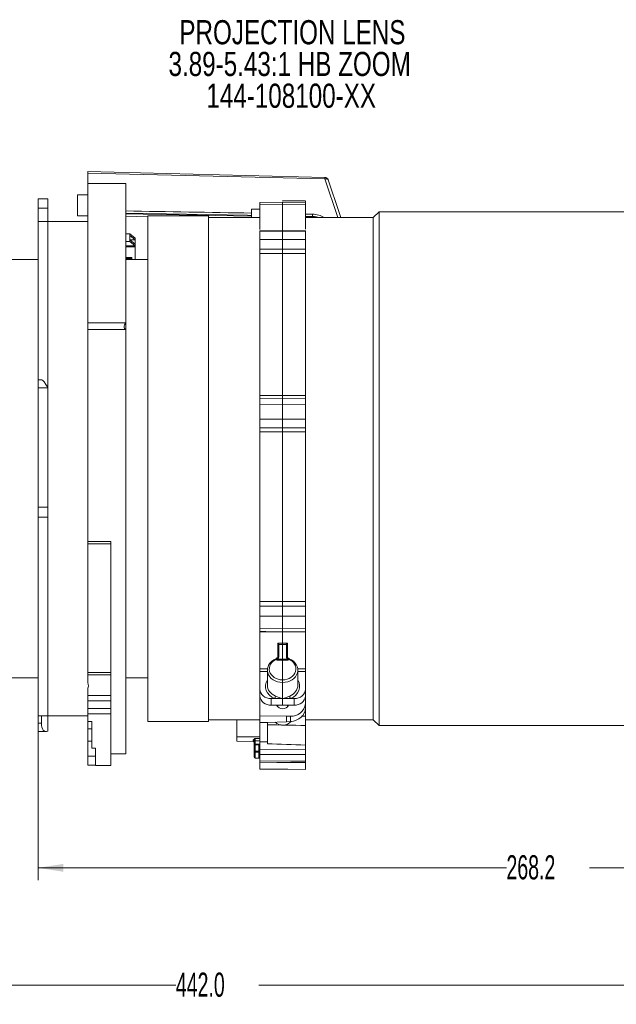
# Model space of a CAD drawing. Header units: millimetres. Extents: x 0 to 1118, y 0 to 864.
# Tile 36 of 78: x 500 to 579, y 382 to 512. Entities that reach past the tile are written whole.
import ezdxf

# ---------------------------------------------------------------- set-up
doc = ezdxf.new("R2010")
doc.units = ezdxf.units.MM
doc.styles.add('SLDTEXTSTYLE0', font='TXT', dxfattribs={"width": 0.75})
doc.styles.add('SLDTEXTSTYLE3', font='TXT', dxfattribs={"width": 0.605})
doc.dimstyles.new('SLDDIMSTYLE0', dxfattribs={"dimtxt": 3.175, "dimasz": 3.302, "dimexe": 0, "dimexo": 0.0625, "dimgap": 0.79375, "dimtad": 0, "dimtih": 1, "dimtoh": 1, "dimdec": 1, "dimlfac": 2, "dimrnd": 1e-09, "dimzin": 4, "dimdsep": 46, "dimtxsty": 'SLDTEXTSTYLE3', "dimsah": 1, "dimcen": 0.09, "dimadec": 0, "dimazin": 1, "dimtfac": 1, "dimtofl": 0, "dimtmove": 0, "dimatfit": 3, "dimfxl": 1, "dimfrac": 2, "dimtolj": 1, "dimtzin": 12, "dimarcsym": 0})
doc.dimstyles.new('SLDDIMSTYLE1', dxfattribs={"dimtxt": 3.175, "dimasz": 3.302, "dimexe": 0, "dimexo": 0.0625, "dimgap": 0.79375, "dimtad": 0, "dimtih": 1, "dimtoh": 1, "dimdec": 1, "dimlfac": 2, "dimrnd": 1e-09, "dimzin": 12, "dimdsep": 46, "dimtxsty": 'SLDTEXTSTYLE3', "dimsah": 1, "dimcen": 0.09, "dimadec": 0, "dimazin": 3, "dimtfac": 1, "dimtofl": 0, "dimtmove": 0, "dimatfit": 3, "dimfxl": 1, "dimfrac": 2, "dimtolj": 1, "dimtzin": 12, "dimarcsym": 0})

# ---------------------------------------------------------------- blocks, each defined once
blk = doc.blocks.new('_D_19')
at = {"color": 7, "linetype": 'Continuous', "lineweight": 0}
for p, q in [((415.83, 434.09), (415.83, 383.07)), ((636.83, 416.22), (636.83, 383.07)), ((415.83, 384.67), (520.87, 384.67)), ((636.83, 384.67), (531.79, 384.67))]:
    blk.add_line(p, q, dxfattribs=at)
for points in [[(415.83, 384.67), (419.13, 384.16), (419.13, 385.18)], [(636.83, 384.67), (633.53, 385.18), (633.53, 384.16)]]:
    blk.add_solid(points, dxfattribs=at)
at = {"color": 7, "linetype": 'Continuous', "lineweight": 0, "insert": (520.87, 386.33), "char_height": 3.175, "attachment_point": 1, "style": 'SLDTEXTSTYLE3'}
blk.add_mtext('442.0', dxfattribs=at)
blk = doc.blocks.new('_D_20')
at = {"color": 7, "linetype": 'Continuous', "lineweight": 0}
for p, q in [((502.75, 418.47), (502.75, 398.5)), ((636.83, 416.22), (636.83, 398.5)), ((502.75, 400.1), (564.33, 400.1)), ((636.83, 400.1), (575.25, 400.1))]:
    blk.add_line(p, q, dxfattribs=at)
for points in [[(502.75, 400.1), (506.06, 399.59), (506.06, 400.61)], [(636.83, 400.1), (633.53, 400.61), (633.53, 399.59)]]:
    blk.add_solid(points, dxfattribs=at)
at = {"color": 7, "linetype": 'Continuous', "lineweight": 0, "insert": (564.33, 401.76), "char_height": 3.175, "attachment_point": 1, "style": 'SLDTEXTSTYLE3'}
blk.add_mtext('268.2', dxfattribs=at)
blk = doc.blocks.new('SW_NOTE_62')
at = {"color": 0, "linetype": 'Continuous', "lineweight": 0, "char_height": 3.175, "attachment_point": 2, "style": 'SLDTEXTSTYLE0'}
for s, insert in [('PROJECTION LENS', (18.21, 4.09)), ('3.89-5.43:1 HB ZOOM', (17.85, -0.08)), ('144-108100-XX', (18.05, -4.26))]:
    blk.add_mtext(s, dxfattribs=dict(at, insert=insert))

msp = doc.modelspace()

# ---------------------------------------------------------------- linework, layer by layer
at = {"color": 7, "linetype": 'Continuous', "lineweight": 15}
for p, q in [((540.4472, 490.8627), (509.3038, 491.6224)), ((509.3038, 491.4255), (509.3038, 490.0695)), ((514.3038, 490.0695), (509.3038, 490.0695)), ((509.3038, 471.7509), (509.3038, 490.0695)), ((514.3038, 471.7509), (514.3038, 490.0695)), ((504.0538, 488.0634), (502.7538, 488.0634)), ((502.7538, 486.811), (502.7538, 488.0634)), ((504.0538, 488.0634), (504.0538, 486.811)), ((509.3038, 488.5573), (507.9477, 488.5573)), ((507.9477, 488.5573), (507.9477, 485.8073)), ((502.7538, 485.0695), (502.7538, 486.811)), ((504.0538, 485.0695), (504.0538, 486.811)), ((531.9045, 486.6845), (530.8295, 486.6751)), ((530.8295, 485.5275), (530.8295, 486.6751)), ((534.9043, 487.6089), (531.9043, 487.5769)), ((534.9045, 487.341), (531.9045, 487.3148)), ((531.9045, 484.0245), (531.9045, 487.3148)), ((537.9045, 487.3148), (534.9045, 487.341)), ((537.9046, 487.7789), (534.9046, 487.8065)), ((537.9046, 487.5769), (534.9046, 487.6089)), ((537.9045, 487.6305), (537.9045, 487.7508)), ((537.9045, 484.0689), (537.9045, 487.3148)), ((507.9477, 485.8073), (509.3038, 485.8073)), ((514.3038, 485.7638), (517.1795, 485.6935)), ((525.1795, 485.8195), (517.1795, 485.8195)), ((517.1795, 485.8195), (517.1795, 419.3195)), ((525.1795, 485.8195), (525.1795, 419.3195)), ((531.9045, 485.5695), (525.1795, 485.5695)), ((537.9045, 485.6426), (538.8212, 485.6265)), ((546.8295, 485.5695), (537.9045, 485.5695)), ((547.5795, 486.3195), (546.8295, 485.5695)), ((546.8295, 485.5695), (546.8295, 419.5695)), ((609.6795, 486.3195), (547.5795, 486.3195)), ((547.5795, 486.3195), (547.5795, 418.8195)), ((504.0538, 485.0695), (502.7538, 485.0695)), ((502.7538, 464.2445), (502.7538, 485.0695)), ((509.3038, 485.0695), (504.0538, 485.0695)), ((504.0538, 463.2452), (504.0538, 485.0695)), ((514.3038, 483.4388), (514.8288, 483.4388)), ((514.8288, 483.4388), (514.8288, 483.2372)), ((514.8288, 483.4388), (515.5288, 482.8751)), ((514.8288, 483.2372), (514.8288, 482.6443)), ((514.8288, 483.2372), (515.5288, 482.6735)), ((515.5288, 482.8751), (515.5288, 482.6735)), ((534.9043, 483.8934), (531.9043, 483.8575)), ((531.9045, 483.7086), (531.9045, 482.6817)), ((537.9046, 483.8575), (534.9046, 483.8934)), ((537.9045, 483.7086), (537.9045, 482.6817)), ((514.8288, 482.4427), (514.3038, 482.4427)), ((514.3038, 481.885), (515.5213, 481.885)), ((515.5213, 481.7368), (514.3038, 481.7368)), ((514.8288, 482.6735), (515.5288, 482.6735)), ((514.8288, 482.6443), (514.8288, 482.4427)), ((515.5288, 482.0806), (514.8288, 482.6443)), ((515.5213, 481.885), (514.8288, 482.4427)), ((515.5213, 481.885), (515.5213, 481.7368)), ((515.5213, 481.7368), (515.5288, 481.7308)), ((515.5288, 482.6735), (515.5288, 482.0806)), ((515.5288, 481.7308), (515.5288, 482.0806)), ((515.5288, 481.7308), (515.5288, 480.0695)), ((514.3038, 480.3417), (515.1038, 480.3417)), ((515.1038, 480.3417), (515.1038, 480.1935)), ((531.9045, 462.1709), (531.9045, 480.8359)), ((537.9045, 462.1709), (537.9045, 480.8359)), ((502.7538, 480.0695), (459.6295, 480.0695)), ((514.3038, 480.1935), (515.1038, 480.1935)), ((517.1795, 480.0695), (514.3038, 480.0695)), ((515.1038, 480.1935), (515.1038, 480.0695)), ((509.3038, 471.7509), (514.3038, 471.7509)), ((509.3038, 470.8848), (509.3038, 471.7509)), ((514.3038, 471.7509), (514.3038, 470.8848)), ((509.3038, 442.9853), (509.3038, 470.8848)), ((514.3038, 470.8848), (509.3038, 470.8848)), ((514.3038, 415.0695), (514.3038, 470.8848)), ((503.2374, 464.2445), (502.7538, 464.2445)), ((502.7538, 463.1837), (502.7538, 464.2445)), ((502.7538, 463.1837), (502.7538, 447.5082)), ((504.0538, 463.2452), (504.0538, 463.1837)), ((504.0538, 463.1837), (504.0538, 447.5082)), ((534.9044, 461.8392), (531.9045, 461.8085)), ((531.9045, 461.0107), (531.9045, 459.095)), ((537.9046, 461.8085), (534.9046, 461.8392)), ((537.9045, 461.0107), (537.9045, 459.095)), ((531.9045, 435.104), (531.9045, 457.419)), ((537.9045, 435.104), (537.9045, 457.419)), ((502.7538, 446.2176), (502.7538, 447.5082)), ((504.0538, 447.5082), (504.0538, 446.2176)), ((502.7538, 446.2176), (504.0538, 446.2176)), ((502.7538, 420.0695), (502.7538, 446.2176)), ((504.0538, 420.0695), (504.0538, 446.2176)), ((512.3038, 442.9853), (509.3038, 442.9853)), ((509.3038, 442.7009), (509.3038, 442.9853)), ((509.3038, 442.7009), (509.3038, 425.7764)), ((512.3038, 421.8513), (512.3038, 442.9853)), ((531.9045, 433.1862), (531.9045, 431.5839)), ((537.9045, 433.1862), (537.9045, 431.5839)), ((531.9045, 426.2402), (531.9045, 431.1293)), ((537.9045, 426.2402), (537.9045, 431.1293)), ((534.3968, 429.4459), (534.4045, 429.3878)), ((534.4045, 427.8451), (534.4045, 429.3878)), ((535.4045, 429.3878), (535.4122, 429.4459)), ((535.4045, 427.8451), (535.4045, 429.3878)), ((534.3953, 427.7938), (534.3734, 427.7253)), ((534.4045, 427.8451), (534.3953, 427.7938)), ((534.9045, 427.5398), (534.9045, 427.4182)), ((535.4136, 427.7938), (535.4045, 427.8451)), ((535.4355, 427.7253), (535.4136, 427.7938)), ((531.9045, 423.5648), (531.9045, 425.9039)), ((532.9045, 426.0922), (532.9045, 424.1113)), ((536.9045, 424.1113), (536.9045, 426.0922)), ((537.9045, 425.9039), (537.9045, 423.5648)), ((459.6295, 425.0695), (502.7538, 425.0695)), ((509.3038, 425.4746), (509.3038, 425.7764)), ((512.3038, 425.7764), (509.3038, 425.7764)), ((512.3038, 425.4746), (509.3038, 425.4746)), ((509.3038, 425.4746), (509.3038, 424.3858)), ((514.3038, 425.0695), (517.1795, 425.0695)), ((531.9045, 424.5979), (531.9044, 424.5979)), ((537.9046, 424.5979), (537.9045, 424.5979)), ((509.3038, 423.7166), (509.3038, 422.7513)), ((531.9045, 422.719), (531.9045, 423.5648)), ((537.9045, 423.5648), (537.9045, 422.719)), ((509.3038, 422.0588), (509.3038, 422.7513)), ((509.3038, 422.0588), (509.3038, 421.0348)), ((512.3038, 422.0588), (512.3038, 421.0348)), ((531.9045, 420.0683), (531.9045, 422.719)), ((533.3914, 422.3435), (533.8596, 422.3425)), ((533.8596, 422.3425), (534.9045, 422.3403)), ((534.9045, 422.3403), (535.9493, 422.3425)), ((535.9493, 422.3425), (536.4176, 422.3435)), ((537.9045, 421.6849), (537.9045, 422.719)), ((509.3038, 420.3348), (509.3038, 421.0348)), ((512.3038, 421.0348), (512.3038, 420.3348)), ((533.3914, 421.4904), (534.9045, 421.4795)), ((534.2795, 421.484), (534.2795, 421.2585)), ((534.9045, 421.4795), (536.4176, 421.4904)), ((535.5295, 421.2585), (535.5295, 421.484)), ((537.9045, 421.6849), (537.9045, 421.0751)), ((537.9045, 420.0158), (537.9045, 421.0751)), ((502.7538, 420.0695), (504.0538, 420.0695)), ((502.7538, 419.1146), (502.7538, 420.0695)), ((503.1877, 419.1146), (503.1877, 420.0695)), ((504.0538, 420.0695), (509.3038, 420.0695)), ((504.0538, 420.0695), (504.0538, 418.07)), ((509.3038, 420.3348), (509.3038, 419.3165)), ((512.3038, 420.3348), (512.3038, 413.5695)), ((525.1795, 419.5695), (531.9045, 419.5695)), ((528.9045, 417.3132), (528.9045, 419.5695)), ((531.9045, 420.0683), (535.4262, 420.0432)), ((531.9045, 419.2077), (531.9045, 420.0683)), ((535.4262, 420.0432), (535.4234, 419.3088)), ((535.4262, 420.0432), (535.9219, 420.0467)), ((537.9045, 419.5695), (546.8295, 419.5695)), ((546.8295, 419.5695), (547.5795, 418.8195)), ((502.7538, 418.0154), (502.7538, 419.1146)), ((509.3038, 419.3165), (509.8038, 419.3165)), ((509.3038, 419.3165), (509.3038, 418.3686)), ((509.3038, 416.742), (509.3038, 418.3686)), ((509.8038, 415.8437), (509.8038, 419.3165)), ((517.1795, 419.3195), (525.1795, 419.3195)), ((531.9045, 419.2077), (532.9045, 419.1998)), ((531.9045, 419.2077), (531.9045, 416.6717)), ((532.9045, 419.1998), (535.4234, 419.3088)), ((532.9045, 419.1998), (532.9045, 416.6634)), ((535.4234, 419.3088), (535.9219, 419.3374)), ((537.9045, 416.2454), (537.9045, 418.8116)), ((547.5795, 418.8195), (609.6795, 418.8195)), ((502.7538, 418.0154), (503.8223, 418.0154)), ((531.9045, 417.3317), (528.9045, 417.3132)), ((528.9045, 416.7337), (528.9045, 417.3132)), ((509.3038, 416.742), (509.3038, 414.7966)), ((510.3038, 415.8437), (509.8038, 415.8437)), ((510.3038, 413.5695), (510.3038, 415.8437)), ((528.9045, 416.7337), (531.0306, 416.7109)), ((531.1545, 416.2321), (531.1545, 416.684)), ((531.1545, 415.4183), (531.1545, 416.2321)), ((531.7804, 416.3623), (531.2782, 416.3571)), ((531.7966, 416.3631), (531.7803, 416.3627)), ((531.7804, 416.3622), (531.7804, 416.3623)), ((531.9045, 416.6717), (532.9045, 416.6634)), ((531.9045, 415.6856), (531.9045, 416.6717)), ((531.9045, 415.6856), (537.9045, 415.6475)), ((532.9045, 416.6634), (532.9045, 416.4205)), ((537.9045, 415.6475), (537.9045, 416.2454)), ((509.3038, 414.7962), (509.3038, 414.7966)), ((509.3038, 414.7962), (510.3038, 414.7962)), ((509.3038, 414.7962), (509.3038, 413.5867)), ((512.3038, 415.0695), (514.3038, 415.0695)), ((531.1545, 414.6525), (531.1545, 415.4183)), ((531.2784, 414.5275), (531.7806, 414.5231)), ((531.9045, 415.0172), (531.9045, 414.1723)), ((537.9045, 414.9774), (537.9045, 414.1207)), ((510.3038, 413.5867), (509.3038, 413.5867)), ((510.3038, 413.5695), (512.3038, 413.5695)), ((531.9045, 413.9841), (531.9045, 413.0909)), ((531.9045, 413.0909), (531.9045, 413.0908)), ((531.9045, 413.0908), (537.9045, 413.0384)), ((537.9045, 413.9372), (537.9045, 413.0386)), ((537.9045, 413.0386), (537.9045, 413.0384))]:
    msp.add_line(p, q, dxfattribs=at)
at = {"color": 9, "linetype": 'Continuous', "lineweight": 0}
for p, q in [((540.4437, 490.6643), (509.3038, 491.4255)), ((542.1462, 485.5695), (540.4437, 490.6643)), ((504.0538, 486.811), (502.7538, 486.811)), ((534.9045, 487.341), (534.9045, 483.9291)), ((537.9045, 485.7447), (538.8256, 485.7287)), ((539.0128, 485.6069), (537.9045, 485.6336)), ((538.8256, 485.7287), (538.8256, 486.0277)), ((534.9045, 483.7445), (531.9045, 483.7086)), ((537.9045, 483.7086), (534.9045, 483.7445)), ((534.9045, 482.6904), (534.9045, 483.7445)), ((531.9045, 482.6817), (534.9045, 482.6904)), ((534.9045, 482.6904), (537.9045, 482.6817)), ((534.9045, 480.8431), (534.9045, 462.2012)), ((504.0538, 463.1837), (502.7538, 463.1837)), ((534.9045, 461.0414), (531.9045, 461.0107)), ((534.9045, 459.075), (534.9045, 461.0414)), ((537.9045, 461.0107), (534.9045, 461.0414)), ((531.9045, 459.095), (534.9045, 459.075)), ((534.9045, 459.075), (537.9045, 459.095)), ((534.9045, 457.3986), (534.9045, 435.1112)), ((502.7538, 447.5082), (504.0538, 447.5082)), ((512.3038, 442.7009), (509.3038, 442.7009)), ((534.9045, 433.1924), (531.9045, 433.1862)), ((537.9045, 433.1862), (534.9045, 433.1924)), ((534.9045, 431.5476), (534.9045, 433.1924)), ((531.9045, 431.5839), (534.9045, 431.5476)), ((534.9045, 431.5476), (537.9045, 431.5839)), ((534.9045, 431.0942), (534.9045, 429.6343)), ((534.2806, 427.7337), (534.2806, 429.6362)), ((534.9045, 427.5398), (534.9045, 429.4444)), ((535.5284, 429.6362), (535.5284, 427.7384)), ((534.1567, 427.4159), (534.1567, 427.5375)), ((534.9045, 427.4182), (534.1567, 427.4159)), ((534.2814, 427.5379), (534.9045, 427.5398)), ((534.9045, 427.5398), (535.5276, 427.5379)), ((535.6523, 427.4159), (534.9045, 427.4182)), ((534.9045, 427.4182), (534.9045, 424.8109)), ((535.6523, 427.5375), (535.6523, 427.4159)), ((532.9045, 425.9023), (531.9045, 425.9039)), ((536.8932, 426.2386), (537.9045, 426.2402)), ((537.9045, 425.9039), (536.9045, 425.9023)), ((534.9045, 422.3513), (534.9045, 424.4627)), ((509.3038, 422.7513), (512.3038, 422.7513)), ((512.3038, 422.0588), (509.3038, 422.0588)), ((533.3914, 422.3435), (533.3914, 421.4904)), ((534.9045, 421.4795), (534.9045, 422.3403)), ((536.4176, 421.4904), (536.4176, 422.3435)), ((509.3038, 421.0348), (512.3038, 421.0348)), ((512.3038, 420.3348), (509.3038, 420.3348)), ((535.9219, 419.3374), (535.9219, 420.0467)), ((537.3871, 420.026), (537.9045, 420.0158)), ((502.7538, 419.1146), (503.1877, 419.1146)), ((509.3038, 418.3686), (509.8038, 418.3686)), ((531.2784, 417.1116), (531.9045, 417.1155)), ((531.2784, 416.805), (531.2784, 416.2713)), ((509.8038, 416.742), (509.3038, 416.742)), ((531.0306, 416.7109), (531.0306, 416.7714)), ((531.7806, 416.2675), (531.2784, 416.2624)), ((531.2784, 416.2624), (531.2784, 415.4486)), ((531.7806, 415.4452), (531.7806, 416.2675)), ((509.3038, 414.7966), (510.3038, 414.7966)), ((531.2784, 415.2959), (531.2784, 414.5275)), ((531.7806, 414.5231), (531.7806, 415.2925))]:
    msp.add_line(p, q, dxfattribs=at)
at = {"color": 9, "linetype": 'Continuous', "lineweight": 0, "flags": 128}
for points in [[(540.9092, 490.5222), (540.9091, 490.5225), (540.8824, 490.5724), (540.8388, 490.6143), (540.78, 490.6469), (540.7082, 490.6688), (540.6261, 490.6792), (540.5368, 490.6777), (540.4437, 490.6643)], [(537.9045, 487.7508), (536.4035, 487.7646), (534.9045, 487.7784)], [(514.3038, 486.1543), (530.2998, 485.8771), (530.8295, 485.8678)], [(534.9045, 481.4457), (533.9046, 481.4432), (531.9045, 481.4381)], [(534.9045, 480.8431), (533.9046, 480.8407), (531.9045, 480.8359)], [(537.9045, 481.4381), (536.9046, 481.4407), (534.9045, 481.4457)], [(537.9045, 480.8359), (536.9046, 480.8383), (534.9045, 480.8431)], [(531.9045, 462.1709), (532.9044, 462.181), (534.9045, 462.2012)], [(534.9045, 462.2012), (535.9044, 462.1911), (537.9045, 462.1709)], [(534.9045, 457.934), (533.9046, 457.9408), (531.9045, 457.9545)], [(534.9045, 457.3986), (533.9046, 457.4054), (531.9045, 457.419)], [(537.9045, 457.9545), (536.9046, 457.9477), (534.9045, 457.934)], [(537.9045, 457.419), (536.9046, 457.4122), (534.9045, 457.3986)], [(531.9045, 435.104), (532.9044, 435.1064), (534.9045, 435.1112)], [(534.9045, 435.1112), (535.9044, 435.1088), (537.9045, 435.104)], [(531.9045, 434.4844), (532.9044, 434.4868), (534.9045, 434.4915)], [(534.9045, 434.4915), (535.9044, 434.4891), (537.9045, 434.4844)], [(534.9045, 431.0942), (533.9046, 431.1059), (531.9045, 431.1293)], [(537.9045, 431.1293), (536.9046, 431.1176), (534.9045, 431.0942)], [(534.2806, 429.6362), (534.4045, 429.6358), (534.9045, 429.6343)], [(534.9045, 429.4444), (534.6541, 429.4451), (534.4045, 429.4459), (534.3968, 429.4459)], [(534.9045, 429.6343), (535.4045, 429.6358), (535.5284, 429.6362)], [(535.4122, 429.4459), (535.4045, 429.4459), (535.1549, 429.4451), (534.9045, 429.4444)], [(534.1567, 427.5375), (534.136, 427.5707), (534.1162, 427.5972), (534.098, 427.6159), (534.0821, 427.6261), (534.0692, 427.6274), (534.0691, 427.6274)], [(535.6523, 427.5375), (535.673, 427.5707), (535.6928, 427.5972), (535.711, 427.6159), (535.7268, 427.6261), (535.7398, 427.6274), (535.74, 427.6274)], [(531.9045, 426.2402), (532.4044, 426.2394), (532.9523, 426.2385)], [(531.9045, 416.8089), (531.6547, 416.8073), (531.2784, 416.805)], [(531.2784, 415.4486), (531.5307, 415.4469), (531.7806, 415.4452)], [(531.7806, 415.2925), (531.5306, 415.2942), (531.2784, 415.2959)], [(537.9045, 414.9774), (533.6238, 415.0058), (531.9045, 415.0172)], [(531.9045, 414.1723), (536.0017, 414.137), (537.9045, 414.1207)], [(537.9045, 413.9372), (534.1255, 413.9668), (531.9045, 413.9841)]]:
    msp.add_lwpolyline(points, dxfattribs=at)
at = {"color": 7, "linetype": 'Continuous', "lineweight": 15, "flags": 128}
for points in [[(542.5642, 485.5695), (542.3405, 486.2392), (540.9092, 490.5222)], [(514.3038, 486.055), (516.5636, 486.0157), (530.8295, 485.7663)], [(531.9043, 431.1575), (532.7023, 431.1478), (534.9044, 431.1212)], [(534.9046, 431.1212), (535.693, 431.1307), (537.9046, 431.1575)], [(531.9045, 413.0909), (535.5797, 413.0589), (537.9045, 413.0386)]]:
    msp.add_lwpolyline(points, dxfattribs=at)
at = {"color": 9, "linetype": 'Continuous', "lineweight": 0}
for centre, radius, start, end in [((530.0481, 490.9484), 10.3995, 358.434916, 359.532656), ((537.6448, 485.7282), 1.1807, 355.063046, 0.026712), ((533.2653, 422.7339), 0.7117, 326.635554, 354.618955), ((536.5437, 422.7339), 0.7117, 185.381045, 213.364446), ((531.0592, 416.6277), 0.1465, 49.453089, 101.281773), ((531.2775, 416.682), 0.123, 89.567074, 179.058284), ((531.2495, 416.1119), 0.1532, 79.112749, 128.316302), ((534.0634, 416.3152), 2.7855, 179.137925, 181.087052), ((534.7, 416.3211), 2.92, 179.193366, 181.052168), ((531.2495, 415.2982), 0.1532, 79.112749, 128.316302), ((536.727, 415.3722), 5.4491, 179.19713, 180.80287), ((537.2303, 415.3689), 5.4502, 179.197306, 180.802694)]:
    msp.add_arc(centre, radius, start, end, dxfattribs=at)
at = {"color": 7, "linetype": 'Continuous', "lineweight": 15}
for centre, radius, start, end in [((540.435, 490.3637), 0.5, 18.478439, 88.595264), ((534.0968, 427.5908), 0.0459, 127.15421, 194.357371), ((534.2795, 427.8748), 0.125, 306.950074, 359.993121), ((535.5295, 427.8748), 0.125, 180.006879, 232.977351), ((535.712, 427.5908), 0.0461, 345.706112, 52.604868), ((533.2786, 422.8679), 1.3821, 186.182281, 274.681704), ((536.5304, 422.8679), 1.3821, 265.318296, 353.817719), ((534.9048, 421.9286), 0.911, 209.121864, 330.459356), ((536.0723, 421.8834), 1.8429, 265.318296, 353.817719), ((534.9019, 420.4076), 1.5404, 229.712207, 316.369539), ((531.2795, 416.2321), 0.125, 90.585219, 180), ((531.2782, 415.4196), 0.1237, 180.583712, 270.085429), ((531.2795, 414.6525), 0.125, 180, 269.5), ((531.7795, 414.3981), 0.125, 0, 89.5)]:
    msp.add_arc(centre, radius, start, end, dxfattribs=at)
for centre, major_axis, ratio, start_param, end_param in [((-1033.1441, 469.2263), (3173.8938, -33.321), 0.01207666, 1.05566235, 1.06163594), ((-1033.1441, 469.2263), (3173.8938, -33.321), 0.01207666, 1.05276473, 1.05309876), ((514.6788, 471.5053), (0.5413, 0.5413), 0.57735027, 1.69069866, 3.5452891), ((504.0538, 462.7445), (-0.8374, 1.4949), 0.14769566, 4.97018011, 6.20063724), ((534.9045, 426.101), (1.9999, 0.0266), 0.81910429, 2.00004661, 4.70148599), ((534.1545, 427.5593), (0.2381, 0.2388), 0.31911652, 4.41131823, 4.9348966), ((534.1545, 427.9689), (-0.0024, 0.4981), 0.50187537, 3.66430579, 4.19905344), ((534.9045, 426.101), (1.9999, -0.0266), 0.81910429, 4.72329197, 7.42473135), ((535.6545, 427.9689), (0.0024, 0.4981), 0.50187537, 2.08413186, 2.61887951), ((535.6545, 427.5593), (-0.2381, 0.2388), 0.31911652, 1.34828871, 1.87186708), ((533.4045, 423.5723), (1.4999, 0.0228), 0.81908967, 3.12913292, 4.6912026), ((534.9045, 424.1225), (1.9998, 0.0342), 0.81907311, 3.12757651, 4.21434835), ((534.9045, 424.1225), (1.9998, -0.0342), 0.81907311, 5.21042961, 6.29720145), ((536.4045, 423.5723), (1.4999, -0.0228), 0.81908967, 4.73357536, 6.29564504), ((534.9051, 420.9701), (0.8322, 0.125), 0.81302227, 2.29159125, 2.41810694), ((534.9051, 420.9701), (0.8322, 0.125), 0.81302227, 0.41914446, 0.60920158), ((535.9045, 420.9747), (1.9852, 0.2983), 0.8130225, 4.59957013, 6.16163981), ((504.0538, 419.5154), (0.328, 1.4896), 0.53807051, 1.95926212, 3.53005845), ((599.6205, 451.5732), (441.0957, -10.0591), 0.08404269, 4.56247259, 4.57393011)]:
    msp.add_ellipse(centre, major_axis=major_axis, ratio=ratio, start_param=start_param, end_param=end_param, dxfattribs=at)
at = {"color": 9, "linetype": 'Continuous', "lineweight": 0}
for centre, major_axis, ratio, start_param, end_param in [((534.9023, 426.2444), (1.7499, 0.0266), 0.81908967, 1.99848987, 4.7011759), ((534.9067, 426.2444), (1.7499, -0.0266), 0.81908967, 4.72360206, 7.42628809), ((534.9067, 423.9791), (2.2498, 0.0342), 0.81908967, 2.65537153, 4.21590477), ((534.9023, 423.9791), (2.2498, -0.0342), 0.81908967, 5.2088732, 6.76940643), ((526.4704, 453.2296), (406.3996, -9.2679), 0.08404269, 4.73013806, 4.74244425)]:
    msp.add_ellipse(centre, major_axis=major_axis, ratio=ratio, start_param=start_param, end_param=end_param, dxfattribs=at)
at = {"color": 7, "linetype": 'Continuous', "lineweight": 15}
for points, knots in [([(509.3038, 491.4255), (509.3038, 491.4667), (509.3038, 491.5491), (509.3038, 491.6159), (509.3038, 491.6182), (509.3038, 491.6192)], [0, 0, 0, 0, 0.36599346, 0.73198966, 1, 1, 1, 1]), ([(531.9045, 487.3148), (531.9045, 487.3672), (531.9045, 487.4923), (531.9045, 487.5761), (531.9045, 487.566), (531.9045, 487.563)], [0, 0, 0, 0, 0.33346841, 0.79725035, 1, 1, 1, 1]), ([(534.9045, 487.5949), (534.9045, 487.598), (534.9045, 487.6079), (534.9045, 487.5225), (534.9045, 487.3953), (534.9045, 487.341)], [0, 0, 0, 0, 0.20178282, 0.65958904, 1, 1, 1, 1]), ([(537.9045, 487.5671), (537.9045, 487.5701), (537.9045, 487.5864), (537.9045, 487.5104), (537.9045, 487.3792), (537.9045, 487.3148)], [0, 0, 0, 0, 0.10194157, 0.55893763, 1, 1, 1, 1]), ([(538.8223, 485.6222), (538.8386, 485.6234), (538.9991, 485.635), (539.158, 485.6005), (539.3007, 485.5695)], [0, 0, 0, 0, 0.10178185, 1, 1, 1, 1]), ([(538.8256, 486.0277), (539.109, 486.0031), (539.6704, 485.9544), (540.1371, 485.697), (540.3681, 485.5695)], [0, 0, 0, 0, 0.50499042, 1, 1, 1, 1]), ([(531.9045, 483.7086), (531.9045, 483.7618), (531.9045, 483.8488), (531.9045, 483.8456), (531.9045, 483.8444)], [0, 0, 0, 0, 0.61019169, 1, 1, 1, 1]), ([(534.9045, 483.8803), (534.9045, 483.8815), (534.9045, 483.8847), (534.9045, 483.7976), (534.9045, 483.7445)], [0, 0, 0, 0, 0.38980806, 1, 1, 1, 1]), ([(537.9045, 483.8436), (537.9045, 483.847), (537.9045, 483.8581), (537.9045, 483.7888), (537.9045, 483.7207), (537.9045, 483.7086)], [0, 0, 0, 0, 0.25897386, 0.86913131, 1, 1, 1, 1]), ([(531.9045, 481.4381), (531.9045, 481.5459), (531.9045, 481.7614), (531.9045, 482.1045), (531.9045, 482.4127), (531.9045, 482.5947), (531.9045, 482.6687), (531.9045, 482.6817)], [0, 0, 0, 0, 0.237280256, 0.474560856, 0.711834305, 0.949108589, 1, 1, 1, 1]), ([(534.9045, 482.6904), (534.9045, 482.6771), (534.9045, 482.6029), (534.9045, 482.4204), (534.9045, 482.112), (534.9045, 481.7688), (534.9045, 481.5534), (534.9045, 481.4457)], [0, 0, 0, 0, 0.05169968, 0.28877185, 0.52584324, 0.76292179, 1, 1, 1, 1]), ([(537.9045, 482.6817), (537.9045, 482.6133), (537.9045, 482.4764), (537.9045, 482.1725), (537.9045, 481.8374), (537.9045, 481.5866), (537.9045, 481.4604), (537.9045, 481.4381)], [0, 0, 0, 0, 0.237285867, 0.474572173, 0.711848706, 0.949121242, 1, 1, 1, 1]), ([(531.9045, 480.8359), (531.9045, 480.8732), (531.9045, 480.9477), (531.9045, 481.1051), (531.9045, 481.2744), (531.9045, 481.3862), (531.9045, 481.4379), (531.9045, 481.4381)], [0, 0, 0, 0, 0.24971124, 0.4994229, 0.74912536, 0.99882487, 1, 1, 1, 1]), ([(534.9045, 480.8431), (534.9045, 480.8586), (534.9045, 480.9089), (534.9045, 481.0234), (534.9045, 481.1865), (534.9045, 481.3336), (534.9045, 481.416), (534.9045, 481.4457)], [0, 0, 0, 0, 0.11145473, 0.36084192, 0.61023204, 0.85963134, 1, 1, 1, 1]), ([(537.9045, 481.4381), (537.9045, 481.4086), (537.9045, 481.3264), (537.9045, 481.1795), (537.9045, 481.0164), (537.9045, 480.9018), (537.9045, 480.8515), (537.9045, 480.8359)], [0, 0, 0, 0, 0.139528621, 0.389021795, 0.638505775, 0.887986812, 1, 1, 1, 1]), ([(531.9045, 461.8085), (531.9045, 461.8087), (531.9045, 461.8097), (531.9045, 461.8532), (531.9045, 461.9541), (531.9045, 462.07), (531.9045, 462.1471), (531.9045, 462.1709)], [0, 0, 0, 0, 0.08926586, 0.3533327, 0.6173898, 0.88144378, 1, 1, 1, 1]), ([(534.9045, 461.8376), (534.9045, 461.8376), (534.9045, 461.8345), (534.9045, 461.8476), (534.9045, 461.9227), (534.9045, 462.0433), (534.9045, 462.1486), (534.9045, 462.2012)], [0, 0, 0, 0, 0.00155375, 0.25115863, 0.50076643, 0.75038343, 1, 1, 1, 1]), ([(537.9045, 462.1709), (537.9045, 462.1183), (537.9045, 462.0131), (537.9045, 461.8923), (537.9045, 461.8171), (537.9045, 461.804), (537.9045, 461.807), (537.9045, 461.807)], [0, 0, 0, 0, 0.24971124, 0.4994229, 0.74912536, 0.99882487, 1, 1, 1, 1]), ([(531.9045, 461.0107), (531.9045, 461.1186), (531.9045, 461.3344), (531.9045, 461.5928), (531.9045, 461.7637), (531.9045, 461.8121), (531.9045, 461.8078), (531.9045, 461.807)], [0, 0, 0, 0, 0.237285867, 0.474572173, 0.711848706, 0.949121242, 1, 1, 1, 1]), ([(534.9045, 461.0414), (534.9045, 461.0652), (534.9045, 461.198), (534.9045, 461.427), (534.9045, 461.6677), (534.9045, 461.8232), (534.9045, 461.8328), (534.9045, 461.8376)], [0, 0, 0, 0, 0.05169968, 0.28877185, 0.52584324, 0.76292179, 1, 1, 1, 1]), ([(537.9045, 461.807), (537.9045, 461.8021), (537.9045, 461.7922), (537.9045, 461.6363), (537.9045, 461.3953), (537.9045, 461.1666), (537.9045, 461.0341), (537.9045, 461.0107)], [0, 0, 0, 0, 0.23728026, 0.47456086, 0.71183431, 0.94910859, 1, 1, 1, 1]), ([(531.9045, 457.9545), (531.9045, 458.0037), (531.9045, 458.1022), (531.9045, 458.3675), (531.9045, 458.684), (531.9045, 458.9377), (531.9045, 459.0714), (531.9045, 459.095)], [0, 0, 0, 0, 0.23728026, 0.47456086, 0.71183431, 0.94910859, 1, 1, 1, 1]), ([(534.9045, 459.075), (534.9045, 459.051), (534.9045, 458.9169), (534.9045, 458.6627), (534.9045, 458.3464), (534.9045, 458.0813), (534.9045, 457.9831), (534.9045, 457.934)], [0, 0, 0, 0, 0.05169968, 0.28877185, 0.52584324, 0.76292179, 1, 1, 1, 1]), ([(537.9045, 459.095), (537.9045, 458.9827), (537.9045, 458.758), (537.9045, 458.4299), (537.9045, 458.1564), (537.9045, 458.0132), (537.9045, 457.9633), (537.9045, 457.9545)], [0, 0, 0, 0, 0.237285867, 0.474572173, 0.711848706, 0.949121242, 1, 1, 1, 1]), ([(531.9045, 457.419), (531.9045, 457.4754), (531.9045, 457.5883), (531.9045, 457.7481), (531.9045, 457.8777), (531.9045, 457.935), (531.9045, 457.9544), (531.9045, 457.9545)], [0, 0, 0, 0, 0.24971124, 0.4994229, 0.74912536, 0.99882487, 1, 1, 1, 1]), ([(534.9045, 457.934), (534.9045, 457.9339), (534.9045, 457.9145), (534.9045, 457.8572), (534.9045, 457.7277), (534.9045, 457.568), (534.9045, 457.4551), (534.9045, 457.3986)], [0, 0, 0, 0, 0.001553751, 0.251158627, 0.500766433, 0.750383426, 1, 1, 1, 1]), ([(537.9045, 457.9545), (537.9045, 457.942), (537.9045, 457.9072), (537.9045, 457.8101), (537.9045, 457.6627), (537.9045, 457.5249), (537.9045, 457.444), (537.9045, 457.419)], [0, 0, 0, 0, 0.13952862, 0.3890218, 0.63850578, 0.88798681, 1, 1, 1, 1]), ([(531.9045, 434.4844), (531.9045, 434.5073), (531.9045, 434.571), (531.9045, 434.7039), (531.9045, 434.873), (531.9045, 435.0104), (531.9045, 435.0819), (531.9045, 435.104)], [0, 0, 0, 0, 0.13952862, 0.3890218, 0.63850578, 0.88798681, 1, 1, 1, 1]), ([(534.9045, 435.1112), (534.9045, 435.0891), (534.9045, 435.0178), (534.9045, 434.8804), (534.9045, 434.7114), (534.9045, 434.5783), (534.9045, 434.5145), (534.9045, 434.4915)], [0, 0, 0, 0, 0.11145473, 0.36084192, 0.61023204, 0.85963134, 1, 1, 1, 1]), ([(537.9045, 435.104), (537.9045, 435.053), (537.9045, 434.9509), (537.9045, 434.7782), (537.9045, 434.6154), (537.9045, 434.5234), (537.9045, 434.4846), (537.9045, 434.4844)], [0, 0, 0, 0, 0.24971124, 0.4994229, 0.74912536, 0.99882487, 1, 1, 1, 1]), ([(531.9045, 433.1862), (531.9045, 433.2846), (531.9045, 433.4815), (531.9045, 433.8257), (531.9045, 434.1571), (531.9045, 434.3717), (531.9045, 434.4675), (531.9045, 434.4844)], [0, 0, 0, 0, 0.23728587, 0.47457217, 0.71184871, 0.94912124, 1, 1, 1, 1]), ([(534.9045, 433.1924), (534.9045, 433.2127), (534.9045, 433.3262), (534.9045, 433.564), (534.9045, 433.9041), (534.9045, 434.2353), (534.9045, 434.4061), (534.9045, 434.4915)], [0, 0, 0, 0, 0.05169968, 0.28877185, 0.52584324, 0.76292179, 1, 1, 1, 1]), ([(537.9045, 434.4844), (537.9045, 434.399), (537.9045, 434.228), (537.9045, 433.8967), (537.9045, 433.5565), (537.9045, 433.3192), (537.9045, 433.2062), (537.9045, 433.1862)], [0, 0, 0, 0, 0.23728026, 0.47456086, 0.71183431, 0.94910859, 1, 1, 1, 1]), ([(531.9045, 431.1706), (531.9045, 431.1698), (531.9045, 431.1677), (531.9045, 431.2921), (531.9045, 431.4548), (531.9045, 431.5645), (531.9045, 431.5839)], [0, 0, 0, 0, 0.222161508, 0.57341136, 0.924662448, 1, 1, 1, 1]), ([(534.9045, 431.1286), (534.9045, 431.1337), (534.9045, 431.1448), (534.9045, 431.2921), (534.9045, 431.4625), (534.9045, 431.5476)], [0, 0, 0, 0, 0.297291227, 0.648645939, 1, 1, 1, 1]), ([(537.9045, 431.5839), (537.9045, 431.4987), (537.9045, 431.3284), (537.9045, 431.181), (537.9045, 431.1699), (537.9045, 431.1648)], [0, 0, 0, 0, 0.351354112, 0.702708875, 1, 1, 1, 1]), ([(534.2806, 429.6362), (534.281, 429.6358), (534.2955, 429.6206), (534.3288, 429.5814), (534.3718, 429.5173), (534.3898, 429.4659), (534.3968, 429.4459)], [0, 0, 0, 0, 0.00939488, 0.31560225, 0.73339282, 1, 1, 1, 1]), ([(534.9045, 429.4444), (534.9045, 429.4569), (534.9045, 429.4973), (534.9045, 429.5664), (534.9045, 429.6117), (534.9045, 429.6343)], [0, 0, 0, 0, 0.182764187, 0.591382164, 1, 1, 1, 1]), ([(535.4122, 429.4459), (535.4192, 429.4659), (535.4371, 429.5173), (535.4802, 429.5814), (535.5135, 429.6206), (535.528, 429.6358), (535.5284, 429.6362)], [0, 0, 0, 0, 0.26660718, 0.68439775, 0.99060512, 1, 1, 1, 1]), ([(534.3554, 427.7767), (534.3467, 427.7699), (534.3206, 427.7492), (534.2498, 427.7082), (534.1593, 427.6635), (534.0962, 427.6392), (534.0686, 427.6285)], [0, 0, 0, 0, 0.12907555, 0.38911234, 0.73198183, 1, 1, 1, 1]), ([(535.7404, 427.6284), (535.7174, 427.6372), (535.6541, 427.6614), (535.5592, 427.7078), (535.4836, 427.752), (535.4593, 427.7719), (535.4537, 427.7765)], [0, 0, 0, 0, 0.224468, 0.61625775, 0.91089624, 1, 1, 1, 1]), ([(531.9045, 425.9039), (531.9045, 425.9285), (531.9045, 425.9778), (531.9045, 426.0638), (531.9045, 426.1466), (531.9045, 426.2056), (531.9045, 426.2323), (531.9045, 426.2402)], [0, 0, 0, 0, 0.22599876, 0.4519979, 0.67798883, 0.90397724, 1, 1, 1, 1]), ([(537.9045, 426.2402), (537.9045, 426.2202), (537.9045, 426.1802), (537.9045, 426.0993), (537.9045, 426.0143), (537.9045, 425.9476), (537.9045, 425.914), (537.9045, 425.9039)], [0, 0, 0, 0, 0.22599876, 0.4519979, 0.67798883, 0.90397724, 1, 1, 1, 1]), ([(534.9045, 424.8109), (534.9045, 424.7862), (534.9045, 424.737), (534.9045, 424.651), (534.9045, 424.568), (534.9045, 424.5093), (534.9045, 424.4772), (534.9045, 424.4662), (534.9045, 424.4627)], [0, 0, 0, 0, 0.21464383, 0.4292875, 0.64393543, 0.8585901, 0.95370011, 1, 1, 1, 1]), ([(509.3038, 424.3858), (509.3465, 424.2443), (509.4151, 424.017), (509.3343, 423.7989), (509.3038, 423.7166)], [0, 0, 0, 0, 0.62244892, 1, 1, 1, 1]), ([(534.9045, 422.3403), (534.9045, 422.3432), (534.9045, 422.347), (534.9045, 422.3505), (534.9045, 422.3513)], [0, 0, 0, 0, 0.77012842, 1, 1, 1, 1]), ([(537.9045, 420.0158), (537.9045, 419.9957), (537.9045, 419.9351), (537.9045, 419.7609), (537.9045, 419.4788), (537.9045, 419.1446), (537.9045, 418.9222), (537.9045, 418.8116)], [0, 0, 0, 0, 0.1078675, 0.32578375, 0.55175416, 0.7769632, 1, 1, 1, 1]), ([(531.1545, 416.5581), (531.1545, 416.5586), (531.1544, 416.575), (531.1496, 416.6104), (531.1288, 416.6564), (531.097, 416.6891), (531.0641, 416.7073), (531.0418, 416.7097), (531.0306, 416.7109)], [0, 0, 0, 0, 0.006683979, 0.240803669, 0.517924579, 0.71777117, 0.858540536, 1, 1, 1, 1]), ([(531.9043, 416.3714), (531.8999, 416.3707), (531.8805, 416.3674), (531.8423, 416.3639), (531.8088, 416.3633), (531.7966, 416.3631)], [0, 0, 0, 0, 0.15473956, 0.69227936, 1, 1, 1, 1]), ([(531.9045, 415.0172), (531.9045, 415.0822), (531.9045, 415.2123), (531.9045, 415.5278), (531.9045, 415.6856)], [0, 0, 0, 0, 0.499992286, 1, 1, 1, 1]), ([(537.9045, 415.6475), (537.9045, 415.4895), (537.9045, 415.1735), (537.9045, 415.0428), (537.9045, 414.9774)], [0, 0, 0, 0, 0.49999191, 1, 1, 1, 1]), ([(531.9045, 415.2231), (531.9045, 415.2233), (531.9044, 415.2341), (531.8993, 415.2464), (531.8798, 415.2653), (531.8617, 415.2772), (531.8297, 415.2872), (531.8065, 415.2911), (531.792, 415.2924), (531.7824, 415.2925), (531.7806, 415.2925)], [0, 0, 0, 0, 0.00672442, 0.40337783, 0.4575764, 0.73110343, 0.86674576, 0.91407805, 0.9838083, 1, 1, 1, 1]), ([(531.9045, 413.9841), (531.9045, 414.006), (531.9045, 414.0496), (531.9045, 414.1069), (531.9045, 414.1492), (531.9045, 414.1694), (531.9045, 414.1716), (531.9045, 414.1723)], [0, 0, 0, 0, 0.22168306, 0.4433665, 0.66504144, 0.8867134, 1, 1, 1, 1]), ([(537.9045, 414.1207), (537.9045, 414.1182), (537.9045, 414.1132), (537.9045, 414.0786), (537.9045, 414.0285), (537.9045, 413.9779), (537.9045, 413.9467), (537.9045, 413.9372)], [0, 0, 0, 0, 0.22538977, 0.45077991, 0.67616181, 0.90154112, 1, 1, 1, 1])]:
    msp.add_open_spline(points, degree=3, knots=knots, dxfattribs=at)
at = {"color": 9, "linetype": 'Continuous', "lineweight": 0}
for points, knots in [([(538.8256, 485.7287), (539.005, 485.7218), (539.2957, 485.7106), (539.557, 485.6086), (539.657, 485.5695)], [0, 0, 0, 0, 0.61713588, 1, 1, 1, 1]), ([(534.3734, 427.7253), (534.3655, 427.7156), (534.3425, 427.6874), (534.2871, 427.6388), (534.2183, 427.5851), (534.176, 427.5524), (534.1567, 427.5375)], [0, 0, 0, 0, 0.15159345, 0.43787729, 0.7441337, 1, 1, 1, 1]), ([(534.3953, 427.7938), (534.3943, 427.7932), (534.3847, 427.7884), (534.3685, 427.789), (534.3576, 427.7761), (534.3566, 427.7749)], [0, 0, 0, 0, 0.10219578, 0.91610278, 1, 1, 1, 1]), ([(535.4525, 427.7748), (535.4514, 427.776), (535.4405, 427.789), (535.4242, 427.7884), (535.4147, 427.7932), (535.4136, 427.7938)], [0, 0, 0, 0, 0.08584861, 0.8980219, 1, 1, 1, 1]), ([(535.6523, 427.5375), (535.6254, 427.5582), (535.5738, 427.5979), (535.496, 427.6599), (535.4532, 427.7023), (535.4373, 427.723), (535.4355, 427.7253)], [0, 0, 0, 0, 0.35247614, 0.6765451, 0.9636805, 1, 1, 1, 1]), ([(533.9738, 422.6672), (534.1257, 422.6011), (534.3994, 422.4821), (534.7023, 422.3843), (534.8644, 422.349), (534.8986, 422.351), (534.9045, 422.3513)], [0, 0, 0, 0, 0.49775453, 0.89674776, 0.98212873, 1, 1, 1, 1]), ([(534.9045, 422.3513), (534.9104, 422.351), (534.9446, 422.349), (535.1067, 422.3843), (535.4096, 422.4821), (535.6833, 422.6011), (535.8352, 422.6672)], [0, 0, 0, 0, 0.01787127, 0.10325224, 0.50224547, 1, 1, 1, 1]), ([(531.0306, 416.7714), (531.0342, 416.8045), (531.0416, 416.8706), (531.1054, 416.978), (531.1918, 417.0526), (531.2581, 417.0978), (531.2778, 417.1112), (531.2784, 417.1116)], [0, 0, 0, 0, 0.22844568, 0.45589313, 0.83873253, 0.99501345, 1, 1, 1, 1]), ([(531.1545, 416.7391), (531.1566, 416.7603), (531.1612, 416.8066), (531.1993, 416.9014), (531.2398, 417.003), (531.2685, 417.0845), (531.2781, 417.1109), (531.2784, 417.1116)], [0, 0, 0, 0, 0.1599466, 0.35002822, 0.78128931, 0.99415098, 1, 1, 1, 1]), ([(531.2784, 417.1116), (531.2783, 417.0929), (531.2781, 417.0466), (531.2779, 416.9704), (531.2779, 416.8948), (531.2781, 416.8342), (531.2783, 416.8147), (531.2784, 416.805)], [0, 0, 0, 0, 0.1452377, 0.35892097, 0.57260526, 0.78630017, 1, 1, 1, 1]), ([(531.9045, 416.29), (531.9039, 416.2885), (531.9025, 416.2846), (531.8879, 416.2786), (531.8599, 416.273), (531.8227, 416.2689), (531.7946, 416.268), (531.7806, 416.2675)], [0, 0, 0, 0, 0.13733335, 0.35336162, 0.56906565, 0.78456143, 1, 1, 1, 1]), ([(531.7806, 415.4452), (531.7824, 415.4451), (531.792, 415.4448), (531.8065, 415.4407), (531.8297, 415.4282), (531.8617, 415.3966), (531.8798, 415.3586), (531.8993, 415.2981), (531.9044, 415.2584), (531.9045, 415.2237), (531.9045, 415.2231)], [0, 0, 0, 0, 0.016207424, 0.086128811, 0.133326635, 0.268915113, 0.542289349, 0.596473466, 0.993268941, 1, 1, 1, 1])]:
    msp.add_open_spline(points, degree=3, knots=knots, dxfattribs=at)

# ---------------------------------------------------------------- block references
at = {"color": 7, "linetype": 'Continuous', "lineweight": 0}
msp.add_blockref('SW_NOTE_62', (517.9823, 507.4431), dxfattribs=at)

# ---------------------------------------------------------------- dimensions: what is measured, and where the dimension line sits
for base, p2, dimstyle, picture, middle in [((415.8295, 384.6705), (415.8295, 435.6945), 'SLDDIMSTYLE0', '_D_19', (526.3295, 384.6705)), ((502.7538, 400.1025), (502.7538, 420.0695), 'SLDDIMSTYLE1', '_D_20', (569.7916, 400.1025))]:
    dim = msp.add_linear_dim(base=base, p1=(636.8295, 417.8195), p2=p2, dimstyle=dimstyle, dxfattribs=at)
    dim.commit()
    dim.dimension.update_dxf_attribs({"geometry": picture, "text_midpoint": middle, "dimtype": 160})

doc.saveas('drawing.dxf')
